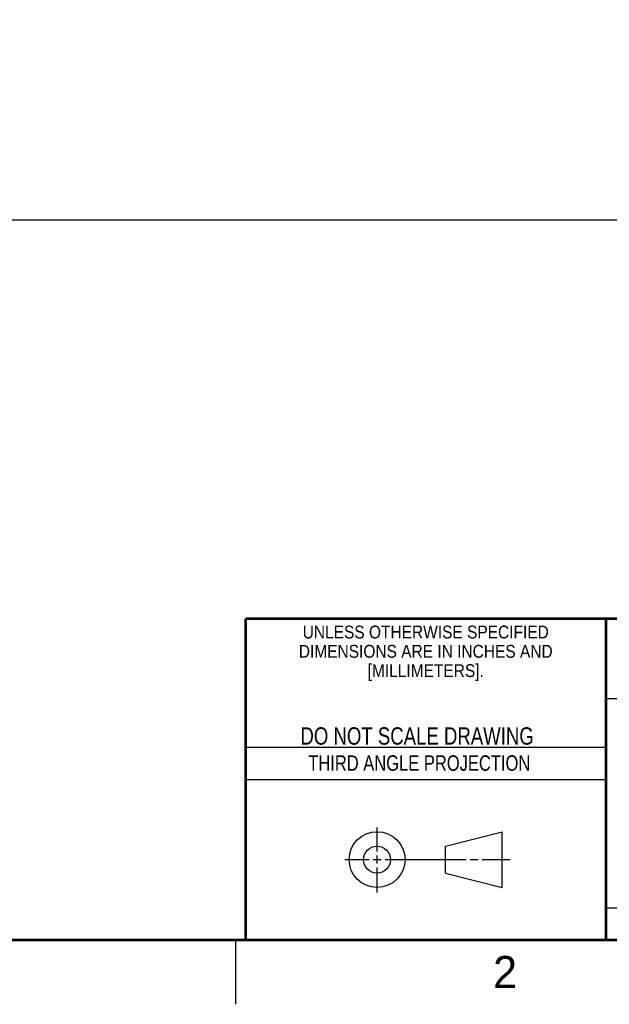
# Model space of a CAD drawing. Header units: inches. Extents: x 0 to 34, y 0 to 22.
# Tile 14 of 23: x 23.8 to 28.4, y 0 to 7.7. Entities that reach past the tile are written whole.
import ezdxf

# ---------------------------------------------------------------- set-up
doc = ezdxf.new("R2010")
doc.units = ezdxf.units.IN
doc.header["$LTSCALE"] = 1.87
doc.header["$MEASUREMENT"] = 0
doc.layers.get('0').update_dxf_attribs({"linetype": 'CONTINUOUS'})
doc.layers.add('DIMENSIONS', color=7, linetype='CONTINUOUS')
doc.styles.get("Standard").update_dxf_attribs({"font": 'txt', "width": 0.8})
doc.styles.add('TEXTSTYLE_2', font='txt')
doc.styles.add('TEXTSTYLE_3', font='txt', dxfattribs={"width": 0.9})
doc.dimstyles.new('DIMSTYLE_1', dxfattribs={"dimtxt": 0.125, "dimasz": 0.18, "dimexe": 0.125, "dimexo": 0.0625, "dimgap": 0.0625, "dimtad": 0, "dimtih": 1, "dimtoh": 1, "dimlfac": 0.5, "dimzin": 4, "dimdsep": 46, "dimtxsty": 'STANDARD', "dimblk": '_FILLED', "dimblk1": '_FILLED', "dimblk2": '_FILLED', "dimcen": 0.09, "dimadec": 0, "dimazin": 0, "dimtp": 0.001, "dimtm": 0.001, "dimtfac": 1, "dimtofl": 0, "dimtmove": 0, "dimatfit": 3, "dimldrblk": '_FILLED', "dimfxl": 1, "dimtolj": 1, "dimtzin": 4, "dimarcsym": 0})

# ---------------------------------------------------------------- blocks, each defined once
blk = doc.blocks.new('_FILLED')
at = {"color": 0, "linetype": 'BYBLOCK'}
blk.add_solid([(0, 0), (-1, 0.174), (-1, -0.174)], dxfattribs=at)
blk = doc.blocks.new('*D19')
at = {"layer": 'DIMENSIONS', "color": 2, "linetype": 'CONTINUOUS'}
for p, q in [((29.3022, 8.9775), (29.3022, 5.9752)), ((15.9542, 7.58), (15.9542, 5.9752)), ((15.9542, 6.1002), (21.9532, 6.1002)), ((29.3022, 6.1002), (23.3032, 6.1002))]:
    blk.add_line(p, q, dxfattribs=at)
at = {"layer": 'DIMENSIONS', "color": 2, "linetype": 'CONTINUOUS', "xscale": 0.18, "yscale": 0.18, "zscale": 0.18, "rotation": 180}
blk.add_blockref('_FILLED', (15.9542, 6.1002), dxfattribs=at)
at = {"layer": 'DIMENSIONS', "color": 2, "linetype": 'CONTINUOUS', "xscale": 0.18, "yscale": 0.18, "zscale": 0.18}
blk.add_blockref('_FILLED', (29.3022, 6.1002), dxfattribs=at)
at = {"layer": 'DIMENSIONS', "color": 2, "linetype": 'CONTINUOUS', "insert": (22.6282, 6.1627), "char_height": 0.125, "width": 1.225, "attachment_point": 2, "line_spacing_factor": 0.9}
blk.add_mtext('6.67{\\Ftxt.shx;\\W1.000000;\\H0.125000; }[169.5]', dxfattribs=at)

msp = doc.modelspace()

# ---------------------------------------------------------------- linework, layer by layer
at = {"color": 2, "linetype": 'CONTINUOUS'}
for p, q in [((28.38, 2.38), (28.61, 2.38)), ((25.58, 2), (28.38, 2)), ((25.58, 1.75), (28.38, 1.75)), ((26.6016, 1.1882), (26.6016, 1.375)), ((26.6016, 1.0944), (26.6016, 1.1569)), ((26.3514, 1.1257), (26.5391, 1.1257)), ((26.5703, 1.1257), (26.6328, 1.1257)), ((26.6641, 1.1257), (27.2943, 1.1257)), ((27.3256, 1.1257), (27.3881, 1.1257)), ((27.4193, 1.1257), (27.6351, 1.1257)), ((26.6016, 0.8704), (26.6016, 1.0632)), ((28.38, 0.75), (33.5, 0.75)), ((25.5, 0.5), (25.5, 0))]:
    msp.add_line(p, q, dxfattribs=at)
at = {"color": 7, "linetype": 'CONTINUOUS'}
for p, q in [((27.1331, 1.23), (27.5726, 1.3428)), ((27.5726, 0.9086), (27.5726, 1.3428)), ((27.1331, 1.02), (27.1331, 1.23)), ((27.1331, 1.02), (27.5726, 0.9086))]:
    msp.add_line(p, q, dxfattribs=at)
at = {"color": 7, "linetype": 'CONTINUOUS', "const_width": 0.02}
for points in [[(25.58, 3), (33.5, 3)], [(25.58, 3), (25.58, 0.5)], [(28.38, 3), (28.38, 0.5)], [(0.5, 0.5), (33.5, 0.5)]]:
    msp.add_lwpolyline(points, dxfattribs=at)
at = {"color": 7, "linetype": 'CONTINUOUS'}
for centre, radius in [((26.6016, 1.1257), 0.2171), ((26.601, 1.125), 0.105)]:
    msp.add_circle(centre, radius, dxfattribs=at)

# ---------------------------------------------------------------- texts
at = {"color": 2, "linetype": 'CONTINUOUS', "line_spacing_factor": 0.9}
for s, insert, char_height, width, attachment_point, style in [('UNLESS OTHERWISE SPECIFIED', (26.9799, 2.9459), 0.1, 2.34, 2, 'TEXTSTYLE_3'), ('DIMENSIONS ARE IN INCHES AND', (26.9799, 2.7959), 0.1, 2.52, 2, 'TEXTSTYLE_3'), ('[MILLIMETERS].', (26.9799, 2.6459), 0.1, 1.26, 2, 'TEXTSTYLE_3'), ('2', (27.5035, 0.3763), 0.25, 0.25, 1, 'TEXTSTYLE_2')]:
    msp.add_mtext(s, dxfattribs=dict(at, insert=insert, char_height=char_height, width=width, attachment_point=attachment_point, style=style))
at = {"color": 7, "linetype": 'CONTINUOUS', "insert": (26.9127, 2.1549), "char_height": 0.135, "width": 2.16, "attachment_point": 2, "line_spacing_factor": 0.9}
msp.add_mtext('DO NOT SCALE DRAWING', dxfattribs=at)
at = {"color": 2, "linetype": 'CONTINUOUS', "insert": (26.9296, 1.9368), "char_height": 0.12, "width": 2.112, "attachment_point": 2, "line_spacing_factor": 0.9}
msp.add_mtext('THIRD ANGLE PROJECTION', dxfattribs=at)

# ---------------------------------------------------------------- dimensions: what is measured, and where the dimension line sits
at = {"layer": 'DIMENSIONS', "color": 2, "linetype": 'CONTINUOUS'}
dim = msp.add_linear_dim(base=(29.3022, 6.1002), p1=(15.9542, 7.6425), p2=(29.3022, 9.04), dimstyle='DIMSTYLE_1', dxfattribs=at)
dim.commit()
dim.dimension.update_dxf_attribs({"geometry": '*D19', "text_midpoint": (22.6282, 6.1002), "dimtype": 160})

doc.saveas('drawing.dxf')
